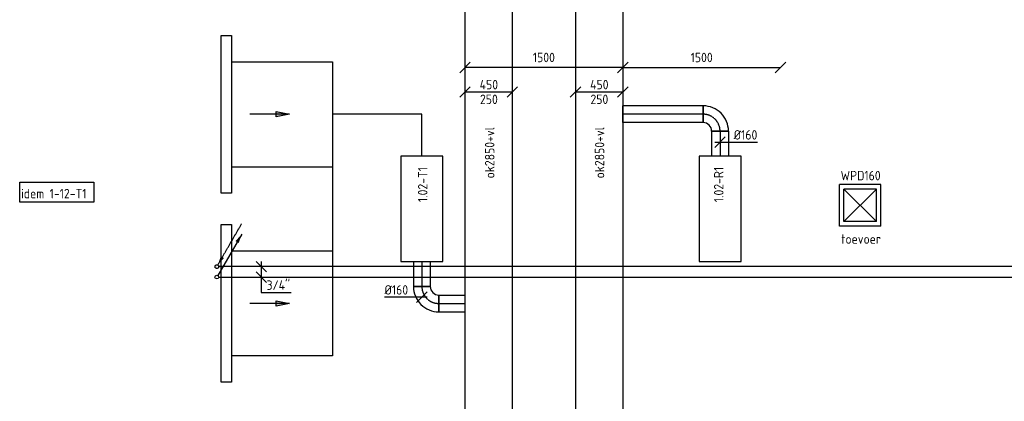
# Model space of a CAD drawing. Header units: millimetres. Extents: x -2733 to 48660, y -299 to 65852.
# Tile 2 of 44: x -2733 to 6627, y 7168 to 10800. Entities that reach past the tile are written whole.
import ezdxf

# ---------------------------------------------------------------- set-up
doc = ezdxf.new("R2010")
doc.units = ezdxf.units.MM
for name, pattern in [('2322107', [2000, 1000, 1000]), ('2322107_a', [2000, 1000, 1000]), ('2322108', [7, 5, -2]), ('2322108_a', [7, 5, -2]), ('CENTER2', [28.575, 19.05, -3.175, 3.175, -3.175])]:
    doc.linetypes.add(name, pattern=pattern)
for name, color, linetype in [('WL561---_AANVOER', 1, '2322107'), ('WL561---_RETOUR', 5, '2322108'), ('WL570---_APP', 2, 'Continuous'), ('WL570---_RETOUR_D', 4, 'Continuous'), ('WL570---_RETOUR_HL', 1, 'CENTER2'), ('WL570---_RETOUR_RST', 4, 'Continuous'), ('WL570---_TOEVOER', 3, 'Continuous'), ('WL570---_TOEVOER_D', 3, 'Continuous'), ('WL570---_TOEVOER_HL', 1, 'CENTER2'), ('WL570---_TOEVOER_RST', 3, 'Continuous'), ('WL570---_TOEVOER_RST_HL', 1, 'CENTER2'), ('WM561---_RETOUR', 1, 'Continuous'), ('WM570---', 1, 'Continuous'), ('WM570---_RETOUR', 1, 'Continuous'), ('WM570---_TOEVOER', 1, 'Continuous')]:
    doc.layers.add(name, color=color, linetype=linetype)
doc.styles.add('STABICAD-018', font='ISOCP.SHX', dxfattribs={"height": 90})
doc.styles.add('STABICAD-025', font='ISOCP.SHX', dxfattribs={"height": 125})
doc.styles.get("Standard").update_dxf_attribs({"font": 'arial.ttf'})
doc.dimstyles.new('STABICAD', dxfattribs={"dimscale": 50, "dimtxt": 90, "dimasz": 2, "dimexe": 0, "dimexo": 0, "dimgap": 1.5, "dimtad": 0, "dimdec": 0, "dimzin": 0, "dimdsep": 46, "dimtxsty": 'STABICAD-018', "dimblk1": 'OBLIQUE', "dimblk2": 'OBLIQUE', "dimsah": 1, "dimcen": -3, "dimadec": 1, "dimazin": 0, "dimtfac": 1, "dimtdec": 0, "dimtofl": 0, "dimtmove": 2, "dimatfit": 3, "dimfxl": 1, "dimtvp": 1.055556, "dimtolj": 1, "dimtzin": 0, "dimarcsym": 0})

# ---------------------------------------------------------------- blocks, each defined once
blk = doc.blocks.new('*U111')
at = {"color": 0, "linetype": 'Continuous'}
for p, q in [((5, 225, -2975), (16834, 225, -2975)), ((5, -225, -2975), (16834, -225, -2975))]:
    blk.add_line(p, q, dxfattribs=at)
at = {"layer": 'WM570---', "color": 2}
for tag, p in [('CODE', (2775, 20149.4, 2975)), ('SECTIONCODE', (2775, 20149.4, 2975)), ('POSITIONCODE', (2925, 18664.7, 2975))]:
    blk.add_attdef(tag, p, '', height=1.8, dxfattribs=at)
blk = doc.blocks.new('*U130')
at = {"color": 0, "linetype": 'Continuous'}
for p, q in [((-275, -50, -2975), (-175, 50, -2975)), ((-225, 0, -2975), (225, 0, -2975)), ((175, -50, -2975), (275, 50, -2975))]:
    blk.add_line(p, q, dxfattribs=at)
at = {"color": 0, "linetype": 'Continuous', "style": 'STABICAD-018'}
for s, p in [('450', (-85.5, 25, -2975)), ('250', (-82.2, -115, -2975))]:
    blk.add_text(s, height=90, dxfattribs=at).set_placement(p)
at = {"layer": 'WM570---', "color": 2}
blk.add_attdef('CODE', (2775, 10112.2, 2975), '', height=1.8, dxfattribs=at)
blk = doc.blocks.new('*U134')
at = {"color": 0, "linetype": 'Continuous'}
for p, q in [((-275, -50, -2975), (-175, 50, -2975)), ((-225, 0, -2975), (225, 0, -2975)), ((175, -50, -2975), (275, 50, -2975))]:
    blk.add_line(p, q, dxfattribs=at)
at = {"color": 0, "linetype": 'Continuous', "style": 'STABICAD-018'}
for s, p in [('450', (-85.5, 25, -2975)), ('250', (-82.2, -115, -2975))]:
    blk.add_text(s, height=90, dxfattribs=at).set_placement(p)
at = {"layer": 'WM570---', "color": 2, "style": 'STABICAD-018'}
blk.add_attdef('CODE', (1725, 10112.1, 2975), '', height=1.8, dxfattribs=at)
blk = doc.blocks.new('*U82')
at = {"color": 0, "linetype": 'Continuous'}
for p, q in [((0, 80, -2975), (240, 80, -2975)), ((0, -80, -2975), (0, 80, -2975)), ((240, 80, -2975), (240, -80, -2975)), ((0, -80, -2975), (240, -80, -2975))]:
    blk.add_line(p, q, dxfattribs=at)
at = {"layer": 'WL570---_TOEVOER_HL', "linetype": 'CENTER2'}
blk.add_line((0, 0, -2975), (240, 0, -2975), dxfattribs=at)
at = {"layer": 'WM570---_RETOUR', "color": 2, "style": 'STABICAD-018'}
for tag, p in [('CODE', (1090.2, 8500, 2975)), ('SECTIONCODE', (1240.2, 8474.9, 2975)), ('POSITIONCODE', (1240.2, 8152.1, 2975))]:
    blk.add_attdef(tag, p, '', height=1.8, dxfattribs=at)
blk = doc.blocks.new('*U61')
at = {"color": 0, "linetype": 'Continuous'}
for p, q in [((-80, 0, -2975), (-355.1, 0, -2975)), ((50, 0, -2975), (-80, 0, -2975)), ((-50, -50, -2975), (50, 50, -2975))]:
    blk.add_line(p, q, dxfattribs=at)
at = {"color": 0, "linetype": 'Continuous', "style": 'STABICAD-018'}
blk.add_text('%%c160', height=90, dxfattribs=at).set_placement((-355.1, 25, -2975))
at = {"layer": 'WM570---_RETOUR', "color": 2, "style": 'STABICAD-018'}
blk.add_attdef('CODE', (1090.2, 8158.9, 2975), '', height=1.8, dxfattribs=at)
blk = doc.blocks.new('*U77')
at = {"color": 0, "linetype": 'Continuous'}
for p, q in [((-80, 160, -2975), (80, 160, -2975)), ((-160, -80, -2975), (-160, 80, -2975))]:
    blk.add_line(p, q, dxfattribs=at)
for radius, end in [(80, 0), (240, 360)]:
    blk.add_arc((-160, 160, -2975), radius, 270, end, dxfattribs=at)
at = {"layer": 'WL570---_TOEVOER_HL', "linetype": 'CENTER2'}
blk.add_arc((-160, 160, -2975), 160, 270, 0, dxfattribs=at)
at = {"layer": 'WM570---_RETOUR', "color": 2, "style": 'STABICAD-018'}
for tag in ['SECTIONCODE', 'CODE', 'POSITIONCODE']:
    blk.add_attdef(tag, (1090.2, 8100, 2975), '', height=1.8, dxfattribs=at)
blk = doc.blocks.new('*U71')
at = {"color": 0, "linetype": 'Continuous'}
for p, q in [((0, 80, -2975), (249.8, 80, -2975)), ((0, -80, -2975), (0, 80, -2975)), ((249.8, 80, -2975), (249.8, -80, -2975)), ((0, -80, -2975), (249.8, -80, -2975))]:
    blk.add_line(p, q, dxfattribs=at)
at = {"layer": 'WL570---_TOEVOER_HL', "linetype": 'CENTER2'}
blk.add_line((0, 0, -2975), (249.8, 0, -2975), dxfattribs=at)
at = {"layer": 'WM570---_RETOUR', "color": 2, "style": 'STABICAD-018'}
for tag in ['SECTIONCODE', 'CODE', 'POSITIONCODE']:
    blk.add_attdef(tag, (1250.2, 8100, 2975), '', height=1.8, dxfattribs=at)
blk = doc.blocks.new('*U68')
at = {"color": 0, "linetype": 'Continuous'}
for p, q in [((5, 225, -2975), (17041.5, 225, -2975)), ((5, -225, -2975), (17041.5, -225, -2975))]:
    blk.add_line(p, q, dxfattribs=at)
at = {"layer": 'WM570---_RETOUR', "color": 2, "style": 'STABICAD-018'}
for tag, p in [('CODE', (1725, 20356.6, 2975)), ('SECTIONCODE', (1875, 19483.1, 2975)), ('POSITIONCODE', (1875, 17879.3, 2975))]:
    blk.add_attdef(tag, p, '', height=1.8, dxfattribs=at)
blk = doc.blocks.new('*U102')
at = {"color": 0, "linetype": 'Continuous'}
for p, q in [((0, 80, -2975), (240, 80, -2975)), ((0, -80, -2975), (0, 80, -2975)), ((240, 80, -2975), (240, -80, -2975)), ((0, -80, -2975), (240, -80, -2975))]:
    blk.add_line(p, q, dxfattribs=at)
at = {"layer": 'WL570---_RETOUR_HL', "linetype": 'CENTER2'}
blk.add_line((0, 0, -2975), (240, 0, -2975), dxfattribs=at)
at = {"layer": 'WM570---', "color": 2, "style": 'STABICAD-018'}
for tag, p in [('CODE', (3925, 9740, 2975)), ('SECTIONCODE', (3925, 9740, 2975)), ('POSITIONCODE', (4075, 9540.5, 2975))]:
    blk.add_attdef(tag, p, '', height=1.8, dxfattribs=at)
blk = doc.blocks.new('*U109')
at = {"color": 0, "linetype": 'Continuous'}
for p, q in [((-50, -50, -2975), (50, 50, -2975)), ((-50, 0, -2975), (80, 0, -2975)), ((80, 0, -2975), (355.1, 0, -2975))]:
    blk.add_line(p, q, dxfattribs=at)
at = {"color": 0, "linetype": 'Continuous', "style": 'STABICAD-018'}
blk.add_text('%%c160', height=90, dxfattribs=at).set_placement((130, 25, -2975))
at = {"layer": 'WM570---', "color": 2, "style": 'STABICAD-018'}
blk.add_attdef('CODE', (3925, 9634, 2975), '', height=1.8, dxfattribs=at)
blk = doc.blocks.new('*U105')
at = {"color": 0, "linetype": 'Continuous'}
for p, q in [((-80, 160, -2975), (80, 160, -2975)), ((-160, -80, -2975), (-160, 80, -2975))]:
    blk.add_line(p, q, dxfattribs=at)
for radius in [80, 240]:
    blk.add_arc((-160, 160, -2975), radius, 270, 0, dxfattribs=at)
at = {"layer": 'WL570---_RETOUR_HL', "linetype": 'CENTER2'}
blk.add_arc((-160, 160, -2975), 160, 270, 360, dxfattribs=at)
at = {"layer": 'WM570---', "color": 2, "style": 'STABICAD-018'}
for tag in ['CODE', 'SECTIONCODE', 'POSITIONCODE']:
    blk.add_attdef(tag, (3925, 9900, 2975), '', height=1.8, dxfattribs=at)
blk = doc.blocks.new('*U121')
at = {"color": 0, "linetype": 'Continuous'}
for p, q in [((0, 80, -2975), (765, 80, -2975)), ((0, -80, -2975), (0, 80, -2975)), ((765, 80, -2975), (765, -80, -2975)), ((0, -80, -2975), (765, -80, -2975))]:
    blk.add_line(p, q, dxfattribs=at)
at = {"layer": 'WL570---_RETOUR_HL', "linetype": 'CENTER2'}
blk.add_line((0, 0, -2975), (765, 0, -2975), dxfattribs=at)
at = {"layer": 'WM570---', "color": 2, "style": 'STABICAD-018'}
for tag in ['CODE', 'SECTIONCODE', 'POSITIONCODE']:
    blk.add_attdef(tag, (3765, 9900, 2975), '', height=1.8, dxfattribs=at)
blk = doc.blocks.new('_Oblique')
at = {"color": 0, "linetype": 'ByBlock', "lineweight": -2}
blk.add_line((-0.5, -0.5), (0.5, 0.5), dxfattribs=at)
blk = doc.blocks.new('*D92')
at = {"layer": 'Defpoints', "color": 0, "transparency": 16777216}
for p in [(3000, 10353.9), (4500, 10345.4), (4500, 10345.4)]:
    blk.add_point(p, dxfattribs=at)
at = {"layer": 'WM570---', "color": 0, "lineweight": -2, "transparency": 16777216}
for p, q in [((3000, 10353.9), (3000, 10345.4)), ((3000, 10345.4), (4500, 10345.4))]:
    blk.add_line(p, q, dxfattribs=at)
at = {"layer": 'WM570---', "color": 0, "lineweight": -2, "transparency": 16777216, "xscale": 100, "yscale": 100, "zscale": 100, "rotation": 180}
blk.add_blockref('_Oblique', (3000, 10345.4), dxfattribs=at)
at = {"layer": 'WM570---', "color": 0, "lineweight": -2, "transparency": 16777216, "xscale": 100, "yscale": 100, "zscale": 100}
blk.add_blockref('_Oblique', (4500, 10345.4), dxfattribs=at)
at = {"layer": 'WM570---', "color": 0, "transparency": 16777216, "insert": (3750, 10440.4), "char_height": 90, "attachment_point": 5, "style": 'STABICAD-018'}
blk.add_mtext('\\A1;1500', dxfattribs=at)
blk = doc.blocks.new('*D93')
at = {"layer": 'Defpoints', "color": 0, "transparency": 16777216}
for p in [(1500, 10345.4), (1500, 10345.4), (3000, 10345.4)]:
    blk.add_point(p, dxfattribs=at)
at = {"layer": 'WM570---', "color": 0, "lineweight": -2, "transparency": 16777216}
blk.add_line((3000, 10345.4), (1500, 10345.4), dxfattribs=at)
at = {"layer": 'WM570---', "color": 0, "lineweight": -2, "transparency": 16777216, "xscale": 100, "yscale": 100, "zscale": 100, "rotation": 180}
blk.add_blockref('_Oblique', (1500, 10345.4), dxfattribs=at)
at = {"layer": 'WM570---', "color": 0, "lineweight": -2, "transparency": 16777216, "xscale": 100, "yscale": 100, "zscale": 100}
blk.add_blockref('_Oblique', (3000, 10345.4), dxfattribs=at)
at = {"layer": 'WM570---', "color": 0, "transparency": 16777216, "insert": (2250, 10440.4), "char_height": 90, "attachment_point": 5, "style": 'STABICAD-018'}
blk.add_mtext('\\A1;1500', dxfattribs=at)
blk = doc.blocks.new('*U146')
at = {"linetype": '2322107'}
blk.add_hatch(color=2, dxfattribs=at).paths.add_polyline_path([(236.2, 409.2), (207.7, 324.7), (177.3, 342.2)], flags=0)
at = {"color": 2, "linetype": '2322107_a'}
blk.add_line((236.2, 409.2, 3000), (8.7, 15.2, 3000), dxfattribs=at)
at = {"color": 0, "linetype": '2322107'}
blk.add_line((0, 0), (0, 0, 3000), dxfattribs=at)
blk.add_circle((0, 0, 3000), 17.5, dxfattribs=at)
at = {"color": 2, "linetype": '2322107'}
blk.add_circle((0, 0, 3000), 17.5, dxfattribs=at)
at = {"layer": 'WL570---_RETOUR_RST', "color": 2, "style": 'STABICAD-018'}
for tag, p in [('SECTIONCODE', (-858.8, 8500, 1499.5)), ('CODE', (-858.8, 8450)), ('POSITIONCODE', (-858.8, 8500, 1499.5)), ('FLOORCODE', (-808.8, 8350))]:
    blk.add_attdef(tag, p, '', height=1.2, dxfattribs=at)
blk = doc.blocks.new('*U147')
at = {"linetype": '2322108'}
blk.add_hatch(color=2, dxfattribs=at).paths.add_polyline_path([(8.8, 15.2), (37.3, 99.7), (67.7, 82.2)], flags=0)
at = {"color": 2, "linetype": '2322108_a'}
blk.add_line((8.8, 15.2, 3000), (236.3, 409.2, 3000), dxfattribs=at)
at = {"color": 0, "linetype": '2322108'}
blk.add_line((0, 0), (0, 0, 3000), dxfattribs=at)
blk.add_circle((0, 0, 3000), 17.5, dxfattribs=at)
at = {"color": 2, "linetype": '2322108'}
blk.add_circle((0, 0, 3000), 17.5, dxfattribs=at)
at = {"layer": 'WL570---_RETOUR_RST', "color": 2, "style": 'STABICAD-018'}
for tag, p in [('SECTIONCODE', (-858.8, 8600, 1499.5)), ('CODE', (-858.8, 8550)), ('POSITIONCODE', (-858.8, 8600, 1499.5)), ('FLOORCODE', (-808.8, 8450))]:
    blk.add_attdef(tag, p, '', height=1.2, dxfattribs=at)
blk = doc.blocks.new('*U148')
at = {"color": 0, "linetype": 'Continuous'}
for p, q in [((50, -50), (-50, 50)), ((0, 50), (0, -246.1)), ((50.1, -150), (-50, -50)), ((0, -246.1), (284, -246.1))]:
    blk.add_line(p, q, dxfattribs=at)
at = {"color": 0, "linetype": 'Continuous', "style": 'STABICAD-018'}
blk.add_text("3/4''", height=90, dxfattribs=at).set_placement((50, -221.1))
at = {"layer": 'WL570---_RETOUR_RST', "color": 2, "style": 'STABICAD-018'}
blk.add_attdef('CODE', (-436.1, 8450), '', height=1.2, dxfattribs=at)
blk = doc.blocks.new('DM_SYM002')
at = {"color": 0, "linetype": 'Continuous'}
for p, q in [((0, 0), (-7.5, 0)), ((-2.5, -0.5), (-2.5, 0.5)), ((-2.5, 0.5), (0, 0)), ((0, 0), (-2.5, -0.5))]:
    blk.add_line(p, q, dxfattribs=at)
blk.add_solid([(-2.5, 0.5), (-2.5, -0.5), (0, 0)], dxfattribs=at)
blk = doc.blocks.new('*U908')
at = {"color": 0, "linetype": 'Continuous'}
for p, q in [((197.5, 197.5, -2700), (-197.5, 197.5, -2700)), ((-197.5, -197.5, -2700), (-197.5, 197.5, -2700)), ((197.5, -197.5, -2700), (197.5, 197.5, -2700)), ((155, 155, -2700), (-155, 155, -2700)), ((-155, -155, -2700), (-155, 155, -2700)), ((155, -155, -2700), (-155, 155, -2700)), ((-155, -155, -2700), (155, 155, -2700)), ((155, -155, -2700), (155, 155, -2700)), ((155, -155, -2700), (-155, -155, -2700)), ((197.5, -197.5, -2700), (-197.5, -197.5, -2700))]:
    blk.add_line(p, q, dxfattribs=at)
at = {"layer": 'WL570---_TOEVOER_RST_HL', "linetype": 'CENTER2'}
blk.add_circle((0, 0, -2700), 0.0125, dxfattribs=at)
at = {"layer": 'WL570---_TOEVOER_D', "color": 1, "style": 'STABICAD-018'}
blk.add_attdef('PRODUCTCODE', (5256.8, 9529.1, 2700), '', height=1.8, dxfattribs=at)
at = {"layer": 'WL570---_TOEVOER_D', "color": 2}
for tag, p, style in [('CODE', (5256.8, 9133.1, 2700), 'STABICAD-018'), ('SECTIONCODE', (5256.8, 9033.1, 2700), 'STABICAD-025'), ('MATERIALCODE', (5256.8, 9033.1, 2700), 'STABICAD-025'), ('POSITIONCODE', (5256.8, 9033.1, 2700), 'STABICAD-025'), ('FLOWPREFIX', (5279.3, 8537.1, 2700), 'STABICAD-018'), ('FLOW', (5301.8, 8537.1, 2700), 'STABICAD-018'), ('FLOWSUFFIX', (5468.4, 8537.1, 2700), 'STABICAD-018')]:
    blk.add_attdef(tag, p, '', height=1.8, dxfattribs=dict(at, style=style))

msp = doc.modelspace()

# ---------------------------------------------------------------- linework, layer by layer
at = {"layer": 'WL561---_AANVOER', "linetype": '2322107'}
msp.add_line((-841.3, 8350), (9450, 8350), dxfattribs=at)
at = {"layer": 'WL561---_RETOUR', "linetype": '2322108'}
msp.add_line((9550, 8450), (-841.3, 8450), dxfattribs=at)
at = {"layer": 'WL570---_APP'}
for points in [[(890.2, 8500), (1290.2, 8500), (1290.2, 9500), (890.2, 9500)], [(3725, 8500), (4125, 8500), (4125, 9500), (3725, 9500)]]:
    msp.add_lwpolyline(points, close=True, dxfattribs=at)
at = {"layer": 'WL570---_TOEVOER_D'}
for points in [[(-818.6, 10650), (-718.6, 10650), (-718.6, 9150), (-818.6, 9150)], [(-818.6, 8850), (-718.6, 8850), (-718.6, 7350), (-818.6, 7350)]]:
    msp.add_lwpolyline(points, close=True, dxfattribs=at)
for points in [[(-718.6, 10400), (240.2, 10400), (240.2, 7600), (-718.6, 7600)], [(1090.2, 9500), (1090.2, 9900), (240.2, 9900)], [(-718.6, 9400), (240.2, 9400)], [(-718.6, 8600), (240.2, 8600)]]:
    msp.add_lwpolyline(points, dxfattribs=at)
at = {"layer": 'WM570---_TOEVOER'}
msp.add_lwpolyline([(-2732.9, 9253), (-2027.3, 9253), (-2027.3, 9064.7), (-2732.9, 9064.7)], close=True, dxfattribs=at)

# ---------------------------------------------------------------- block references
at = {"layer": 'WL561---_AANVOER', "linetype": '2322107'}
msp.add_blockref('*U146', (-858.8, 8350), dxfattribs=at)
at = {"layer": 'WL561---_RETOUR', "linetype": '2322108'}
msp.add_blockref('*U147', (-858.8, 8450), dxfattribs=at)
at = {"layer": 'WL570---_RETOUR_D', "linetype": 'Continuous'}
for name, p, rotation in [('*U111', (2775, 20149.4, 2975), 270), ('*U121', (3765, 9900, 2975), 180), ('*U105', (3925, 9900, 2975), 90.00000000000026), ('*U102', (3925, 9740, 2975), 270.0000000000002)]:
    msp.add_blockref(name, p, dxfattribs=dict(at, rotation=rotation))
at = {"layer": 'WL570---_TOEVOER', "linetype": 'Continuous', "xscale": 49.99999999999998, "yscale": 49.99999999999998, "zscale": 49.99999999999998, "rotation": 359.9999999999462}
for p in [(-168.6, 9900), (-168.6, 8100)]:
    msp.add_blockref('DM_SYM002', p, dxfattribs=at)
at = {"layer": 'WL570---_TOEVOER_D', "linetype": 'Continuous', "rotation": 270}
for name, p in [('*U68', (1725, 20356.6, 2975)), ('*U82', (1090.2, 8500, 2975)), ('*U77', (1090.2, 8100, 2975))]:
    msp.add_blockref(name, p, dxfattribs=at)
at = {"layer": 'WL570---_TOEVOER_D', "linetype": 'Continuous'}
msp.add_blockref('*U71', (1250.2, 8100, 2975), dxfattribs=at)
at = {"layer": 'WL570---_TOEVOER_RST', "linetype": 'Continuous'}
ref = msp.add_blockref('*U908', (5256.8, 9033.1, 2700), dxfattribs=at)
ref.add_attrib('FLOWPREFIX', 'toevoer', (5075.8, 8667.5, 2700), dxfattribs={"layer": '0', "color": 2, "linetype": 'Continuous', "height": 90, "style": 'STABICAD-018'})
ref.add_attrib('PRODUCTCODE', 'WPD160', (5070.9, 9271.5, 2700), dxfattribs={"layer": '0', "color": 1, "linetype": 'Continuous', "height": 90, "style": 'STABICAD-018'})
at = {"layer": 'WM561---_RETOUR', "linetype": 'Continuous'}
msp.add_blockref('*U148', (-436.1, 8450), dxfattribs=at)
at = {"layer": 'WM570---_RETOUR', "linetype": 'Continuous'}
for name, p in [('*U130', (2775, 10112.2, 2975)), ('*U109', (3925, 9634, 2975))]:
    msp.add_blockref(name, p, dxfattribs=at)
at = {"layer": 'WM570---_TOEVOER', "linetype": 'Continuous'}
for name, p in [('*U134', (1725, 10112.1, 2975)), ('*U61', (1090.2, 8158.9, 2975))]:
    msp.add_blockref(name, p, dxfattribs=at)

# ---------------------------------------------------------------- texts
at = {"layer": 'WM570---', "style": 'STABICAD-018'}
for s, p in [('1.02-T1', (1143.7, 9063.7)), ('1.02-R1', (3957.6, 9062.5))]:
    msp.add_text(s, height=90, rotation=90, dxfattribs=at).set_placement(p)
at = {"layer": 'WM570---_RETOUR', "linetype": 'Continuous', "style": 'STABICAD-018'}
msp.add_text('ok2850+vl', height=90, rotation=90, dxfattribs=at).set_placement((2824.5, 9289.8))
at = {"layer": 'WM570---_TOEVOER', "linetype": 'Continuous', "style": 'STABICAD-018'}
msp.add_text('ok2850+vl', height=90, rotation=90, dxfattribs=at).set_placement((1780.4, 9289.8))
at = {"layer": 'WM570---_TOEVOER', "style": 'STABICAD-018'}
msp.add_text('idem 1-12-T1', height=90, dxfattribs=at).set_placement((-2719.7, 9100))

# ---------------------------------------------------------------- dimensions: what is measured, and where the dimension line sits
at = {"layer": 'WM570---'}
for base, p1, p2, picture, middle in [((1500, 10345.4), (3000, 10345.4), (1500, 10345.4), '*D93', (2250, 10440.4)), ((4500, 10345.4), (3000, 10353.9), (4500, 10345.4), '*D92', (3750, 10440.4))]:
    dim = msp.add_linear_dim(base=base, p1=p1, p2=p2, dimstyle='STABICAD', dxfattribs=at)
    dim.commit()
    dim.dimension.update_dxf_attribs({"geometry": picture, "text_midpoint": middle})

doc.saveas('drawing.dxf')
